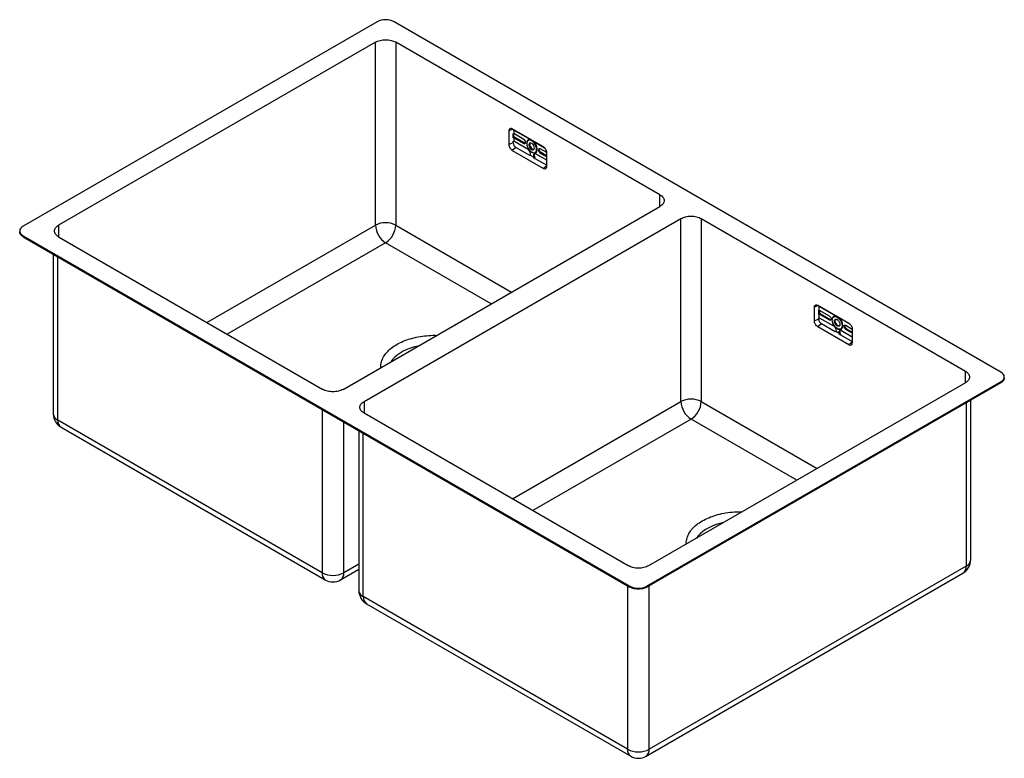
# Model space of a CAD drawing. Header units: millimetres. Extents: x -307 to 519, y -622 to -2.
import ezdxf

# ---------------------------------------------------------------- set-up
doc = ezdxf.new("R2010")
doc.units = ezdxf.units.MM

msp = doc.modelspace()

# ---------------------------------------------------------------- linework, layer by layer
at = {"color": 7, "linetype": 'Continuous', "lineweight": 25}
for p, q in [((-7.07, -4.08), (-304.06, -175.53)), ((516.19, -297.99), (7.07, -4.08)), ((-8.49, -21.23), (-274.36, -174.71)), ((-8.49, -174.74), (-8.49, -21.23)), ((230.16, -149.2), (8.49, -21.23)), ((8.49, -21.23), (8.49, -174.74)), ((103.41, -95.62), (103.41, -107.06)), ((132.41, -109.1), (106.24, -93.99)), ((107.07, -94.47), (107.07, -95.16)), ((107.13, -94.5), (107.07, -94.53)), ((107.57, -94.96), (107.07, -95.16)), ((107.07, -98.15), (107.57, -97.94)), ((107.07, -101.58), (107.07, -98.15)), ((107.57, -94.96), (107.57, -97.94)), ((107.57, -94.96), (119.5, -101.85)), ((115.93, -102.77), (107.57, -97.94)), ((107.68, -100.7), (107.68, -98)), ((107.07, -105.58), (103.41, -107.06)), ((107.07, -101.05), (107.68, -100.7)), ((107.57, -101.37), (107.07, -101.58)), ((107.07, -104.56), (107.57, -104.36)), ((107.07, -105.58), (107.07, -104.56)), ((107.57, -101.37), (107.57, -104.36)), ((107.57, -101.37), (115.93, -106.2)), ((119.5, -111.25), (107.57, -104.36)), ((116.57, -105.83), (107.68, -100.7)), ((115.93, -106.2), (116.57, -105.83)), ((118.44, -106.26), (118.44, -105.93)), ((120.28, -107.32), (120.92, -106.95)), ((126.21, -105.72), (133.38, -109.86)), ((109.35, -109.53), (106.24, -111.96)), ((106.24, -111.96), (132.41, -127.06)), ((120.93, -116.21), (109.35, -109.53)), ((122.58, -113.42), (122.86, -113.59)), ((135.23, -120.33), (126.21, -115.12)), ((126.71, -111.04), (127.28, -111.04)), ((128.3, -111.63), (128.94, -111.26)), ((135.22, -113.9), (129.79, -110.77)), ((129.79, -114.2), (130.43, -113.83)), ((129.79, -114.2), (135.23, -117.34)), ((135.23, -116.61), (130.43, -113.83)), ((135.23, -125.43), (135.23, -113.99)), ((121.39, -115.9), (124.33, -117.59)), ((123.94, -117.95), (135.23, -124.47)), ((124.09, -116.35), (124.73, -115.98)), ((-35.71, -312.48), (230.16, -159)), ((-18.03, -322.69), (247.84, -169.2)), ((247.84, -322.71), (247.84, -169.2)), ((264.81, -169.2), (486.49, -297.17)), ((264.81, -169.2), (264.81, -322.71)), ((-306.98, -179.61), (-306.98, -180.35)), ((-304.06, -183.69), (205.06, -477.6)), ((-304.06, -183.69), (-304.06, -184.43)), ((-304.06, -184.43), (205.06, -478.33)), ((-274.36, -184.51), (-52.68, -312.48)), ((-278.77, -199.02), (-278.77, -333.12)), ((359.74, -255.03), (359.74, -243.6)), ((362.57, -241.97), (388.73, -257.07)), ((363.4, -242.45), (363.4, -243.14)), ((363.46, -242.48), (363.4, -242.5)), ((363.9, -242.93), (363.4, -243.14)), ((363.4, -246.12), (363.9, -245.92)), ((363.4, -249.55), (363.4, -246.12)), ((363.9, -245.92), (363.9, -242.93)), ((375.83, -249.82), (363.9, -242.93)), ((363.9, -245.92), (372.26, -250.74)), ((364, -245.98), (364, -248.67)), ((363.4, -253.55), (359.74, -255.03)), ((363.4, -249.02), (364, -248.67)), ((363.9, -249.35), (363.4, -249.55)), ((363.4, -252.53), (363.9, -252.33)), ((363.4, -253.55), (363.4, -252.53)), ((363.9, -252.33), (363.9, -249.35)), ((372.26, -254.17), (363.9, -249.35)), ((363.9, -252.33), (375.83, -259.22)), ((364, -248.67), (372.89, -253.81)), ((372.26, -254.17), (372.89, -253.81)), ((374.77, -254.23), (374.77, -253.91)), ((376.61, -255.29), (377.24, -254.93)), ((382.54, -253.7), (381.76, -253.05)), ((389.51, -257.72), (382.54, -253.7)), ((365.68, -257.5), (362.57, -259.93)), ((388.73, -275.03), (362.57, -259.93)), ((377.26, -264.18), (365.68, -257.5)), ((380.65, -265.57), (377.72, -263.87)), ((378.9, -261.4), (379.19, -261.56)), ((380.42, -264.32), (381.06, -263.95)), ((382.54, -263.09), (391.56, -268.3)), ((383.04, -259.01), (383.61, -259.01)), ((384.63, -259.6), (385.27, -259.23)), ((386.12, -258.74), (391.55, -261.88)), ((386.12, -262.17), (386.75, -261.81)), ((391.56, -265.32), (386.12, -262.17)), ((386.75, -261.81), (391.56, -264.58)), ((391.56, -261.97), (391.56, -273.4)), ((380.27, -265.92), (391.56, -272.44)), ((519.12, -302.81), (519.12, -302.07)), ((516.19, -306.15), (219.2, -477.6)), ((516.19, -306.89), (219.2, -478.33)), ((486.49, -306.97), (220.62, -460.45)), ((516.19, -306.89), (516.19, -306.15)), ((490.9, -455.58), (490.9, -321.48)), ((-53.32, -466.36), (-274.99, -338.39)), ((203.65, -460.45), (-18.03, -332.48)), ((-272.32, -344.29), (-50.64, -472.26)), ((-22.45, -347), (-22.45, -481.09)), ((487.13, -460.85), (221.25, -614.33)), ((-37.74, -472.26), (-22.45, -463.43)), ((218.58, -620.24), (484.45, -466.75)), ((205.06, -478.33), (205.06, -477.6)), ((219.2, -477.6), (219.2, -478.33)), ((203.01, -614.33), (-18.67, -486.36)), ((-16, -492.27), (205.68, -620.24))]:
    msp.add_line(p, q, dxfattribs=at)
at = {"color": 8, "linetype": 'Continuous', "lineweight": 25}
for p, q in [((106.74, -94.28), (103.41, -95.62)), ((119.5, -101.85), (119.68, -101.75)), ((126.21, -105.72), (126.39, -105.62)), ((135.23, -124.85), (132.41, -127.06)), ((230.16, -159), (230.16, -149.2)), ((-274.36, -174.71), (-274.36, -184.51)), ((-149.89, -256.36), (-8.49, -174.74)), ((8.49, -174.74), (105.69, -230.85)), ((0, -189.43), (-132.91, -266.16)), ((88.72, -240.65), (0, -189.43)), ((-274.99, -338.39), (-274.99, -201.2)), ((363.07, -242.25), (359.74, -243.6)), ((375.83, -249.82), (376, -249.72)), ((382.54, -253.7), (382.71, -253.6)), ((391.56, -272.82), (388.73, -275.03)), ((486.49, -306.97), (486.49, -297.17)), ((-53.32, -329.18), (-53.32, -466.36)), ((-18.03, -322.69), (-18.03, -332.48)), ((106.44, -404.34), (247.84, -322.71)), ((264.81, -322.71), (362.02, -378.83)), ((487.13, -323.67), (487.13, -460.85)), ((256.33, -337.41), (123.41, -414.14)), ((345.05, -388.62), (256.33, -337.41)), ((-35.07, -466.36), (-35.07, -339.71)), ((-18.67, -486.36), (-18.67, -349.18)), ((-22.45, -459.07), (-35.07, -466.36)), ((203.01, -477.15), (203.01, -614.33)), ((221.25, -614.33), (221.25, -477.15))]:
    msp.add_line(p, q, dxfattribs=at)
at = {"color": 7, "linetype": 'Continuous', "lineweight": 25, "flags": 128}
for points in [[(126.71, -111.04), (126.57, -109.72), (126.16, -108.33), (125.5, -106.96), (124.65, -105.7), (123.65, -104.65), (122.58, -103.87), (121.51, -103.42), (120.51, -103.32), (119.65, -103.58), (118.99, -104.19), (118.58, -105.1), (118.44, -106.26)], [(118.44, -106.26), (118.58, -107.58), (118.99, -108.97), (119.65, -110.34), (120.51, -111.59), (121.51, -112.64), (122.58, -113.42), (123.65, -113.88), (124.65, -113.98), (125.5, -113.71), (126.16, -113.1), (126.57, -112.19), (126.71, -111.04)], [(124.88, -109.97), (124.74, -108.99), (124.34, -107.96), (123.73, -107.01), (122.98, -106.26), (122.18, -105.8), (121.43, -105.69), (120.82, -105.93), (120.42, -106.49), (120.28, -107.32)], [(120.28, -107.32), (120.42, -108.31), (120.82, -109.34), (121.43, -110.28), (122.18, -111.03), (122.98, -111.49), (123.73, -111.61), (124.34, -111.37), (124.74, -110.8), (124.88, -109.97)], [(121.3, -105.7), (121.05, -106.13), (120.92, -106.95)], [(120.92, -106.95), (121.05, -107.94), (121.45, -108.97), (122.06, -109.92), (122.81, -110.66), (123.61, -111.12), (124.36, -111.24), (124.49, -111.22)], [(122.86, -113.59), (123.39, -113.86), (124.43, -114.16), (125.37, -114.13), (126.17, -113.78), (126.77, -113.12), (127.15, -112.18), (127.28, -111.04)], [(-304.06, -175.53), (-305.3, -176.4), (-306.22, -177.4), (-306.79, -178.48), (-306.98, -179.61), (-306.79, -180.74), (-306.22, -181.82), (-305.3, -182.82), (-304.06, -183.69)], [(374.77, -254.23), (374.91, -253.08), (375.32, -252.17), (375.98, -251.56), (376.83, -251.29), (377.83, -251.39), (378.9, -251.84), (379.97, -252.63), (380.97, -253.68), (381.83, -254.93), (382.49, -256.3), (382.9, -257.69), (383.04, -259.01)], [(383.04, -259.01), (382.9, -260.16), (382.49, -261.08), (381.83, -261.69), (380.97, -261.95), (379.97, -261.85), (378.9, -261.4), (377.83, -260.62), (376.83, -259.56), (375.98, -258.31), (375.32, -256.94), (374.91, -255.55), (374.77, -254.23)], [(379.19, -261.56), (379.72, -261.83), (380.75, -262.13), (381.7, -262.11), (382.49, -261.75), (383.1, -261.09), (383.48, -260.16), (383.61, -259.01)], [(516.19, -306.15), (517.43, -305.28), (518.36, -304.28), (518.92, -303.2), (519.12, -302.07), (518.92, -300.94), (518.36, -299.86), (517.43, -298.86), (516.19, -297.99)]]:
    msp.add_lwpolyline(points, dxfattribs=at)
at = {"color": 8, "linetype": 'Continuous', "lineweight": 25, "flags": 128}
for points in [[(27.25, -276.14), (24.23, -276.9), (20.92, -277.94), (17.8, -279.16), (14.89, -280.54), (12.22, -282.08), (9.82, -283.76), (7.71, -285.57), (5.9, -287.48), (4.59, -289.22)], [(283.57, -424.11), (280.55, -424.87), (277.24, -425.91), (274.12, -427.13), (271.21, -428.52), (268.55, -430.06), (266.15, -431.74), (264.03, -433.54), (262.23, -435.45), (260.91, -437.19)]]:
    msp.add_lwpolyline(points, dxfattribs=at)
at = {"color": 7, "linetype": 'Continuous', "lineweight": 25}
for centre, radius, start, end in [((0, -17.73), 15.37, 62.60967, 117.39033), ((112.02, -105.35), 4.95, 182.60548, 237.39452), ((114.19, -105.49), 3.23, 2.60548, 57.39452), ((116.51, -105.49), 0.917, 230.79671, 9.21404), ((121.06, -105.47), 2.66, 77.64365, 190.11646), ((120.53, -100.21), 1.93, 237.99174, 264.58465), ((117.57, -111.5), 9.72, 2.75012, 47.83501), ((128.18, -102.46), 3.81, 222.59709, 238.98334), ((117.02, -115.13), 4.61, 2.60548, 57.39452), ((119.7, -114.98), 1.92, 331.52059, 1.86473), ((125.39, -116.14), 1.31, 50.79671, 189.21404), ((126.49, -115.89), 1.76, 143.80757, 182.96529), ((129.21, -111.48), 0.917, 50.79671, 189.21404), ((131.53, -111.48), 3.23, 182.60548, 237.39452), ((127.9, -116.28), 3.81, 180.94113, 200.1087), ((129.05, -115.83), 4.33, 181.95222, 211.09696), ((0, -191.02), 18.36, 62.48054, 117.51946), ((9.86, -173.94), 18.36, 182.4763, 237.5237), ((-9.86, -173.94), 18.36, 302.4763, 357.5237), ((368.35, -253.33), 4.95, 182.60548, 237.39452), ((373.58, -252.72), 1.29, 237.51387, 270.35064), ((377.38, -253.44), 2.66, 77.64365, 190.11646), ((373.9, -259.48), 9.72, 2.75012, 47.83501), ((381.71, -264.11), 1.31, 50.79671, 189.21404), ((382.81, -263.86), 1.76, 143.80757, 182.96529), ((385.38, -263.8), 4.33, 181.95222, 211.09696), ((386.57, -259.18), 1.3, 150.63455, 182.40773), ((388.49, -259.09), 3.23, 182.60548, 237.39452), ((389.84, -273.68), 1.75, 230.79671, 9.21404), ((256.33, -339), 18.36, 62.48054, 117.51946), ((266.19, -321.92), 18.36, 182.4763, 237.5237), ((246.47, -321.92), 18.36, 302.4763, 357.5237), ((-265.87, -333.12), 12.9, 180, 240.00269), ((478, -455.58), 12.9, 299.99731, 0), ((-44.19, -448.85), 19.74, 242.48054, 297.51946), ((-44.19, -461.09), 12.9, 240.00269, 299.99731), ((212.13, -463.95), 15.37, 242.60967, 297.39033), ((-9.55, -481.09), 12.9, 180, 240.00269), ((212.13, -596.82), 19.74, 242.48054, 297.51946), ((212.13, -609.07), 12.9, 240.00269, 299.99731)]:
    msp.add_arc(centre, radius, start, end, dxfattribs=at)
at = {"color": 8, "linetype": 'Continuous', "lineweight": 25}
for centre, radius, start, end in [((-272.32, -332.48), 6.48, 185.65338, 245.66676), ((-268.54, -339.02), 6.48, 174.33758, 234.35024), ((480.85, -461.57), 6.32, 304.77892, 6.53326), ((484.61, -455.05), 6.31, 293.46213, 355.21773), ((-46.87, -467), 6.48, 174.33758, 234.35024), ((-41.52, -467), 6.48, 305.64976, 5.66242), ((-16, -480.46), 6.48, 185.65338, 245.66676), ((-12.22, -487), 6.48, 174.33758, 234.35024), ((209.46, -614.97), 6.48, 174.33758, 234.35024), ((214.8, -614.97), 6.48, 305.64976, 5.66242)]:
    msp.add_arc(centre, radius, start, end, dxfattribs=at)
at = {"color": 7, "linetype": 'Continuous', "lineweight": 25}
for points, knots in [([(-8.49, -21.23), (-7.37, -20.59), (-6.04, -20.07), (-3.14, -19.38), (-1.57, -19.2), (1.57, -19.2), (3.14, -19.38), (6.04, -20.07), (7.37, -20.59), (8.49, -21.23)], [0, 0, 0, 0, 0.25, 0.25, 0.5, 0.5, 0.75, 0.75, 1, 1, 1, 1]), ([(106.24, -93.99), (105.87, -93.78), (105.5, -93.65), (104.82, -93.58), (104.5, -93.64), (103.98, -93.94), (103.77, -94.19), (103.49, -94.81), (103.41, -95.2), (103.41, -95.62)], [0, 0, 0, 0, 0.25, 0.25, 0.5, 0.5, 0.75, 0.75, 1, 1, 1, 1]), ([(103.41, -107.06), (103.41, -107.48), (103.49, -107.95), (103.77, -108.91), (103.98, -109.39), (104.5, -110.3), (104.82, -110.72), (105.5, -111.44), (105.87, -111.74), (106.24, -111.96)], [0, 0, 0, 0, 0.25, 0.25, 0.5, 0.5, 0.75, 0.75, 1, 1, 1, 1]), ([(117.23, -106.01), (117.18, -106.02), (116.98, -106.05), (116.74, -105.92), (116.57, -105.83)], [0, 0, 0, 0, 0.264654, 1, 1, 1, 1]), ([(128.94, -111.26), (128.95, -111), (128.95, -110.72), (129.09, -110.6), (129.1, -110.6)], [0, 0, 0, 0, 0.9561324, 1, 1, 1, 1]), ([(130.43, -113.83), (130.23, -113.72), (130.04, -113.56), (129.68, -113.18), (129.51, -112.96), (129.24, -112.49), (129.13, -112.23), (128.98, -111.73), (128.94, -111.48), (128.94, -111.26)], [0, 0, 0, 0, 0.25, 0.25, 0.5, 0.5, 0.75, 0.75, 1, 1, 1, 1]), ([(135.23, -113.99), (135.23, -113.57), (135.16, -113.1), (134.88, -112.14), (134.67, -111.66), (134.14, -110.75), (133.83, -110.33), (133.15, -109.61), (132.78, -109.31), (132.41, -109.1)], [0, 0, 0, 0, 0.25, 0.25, 0.5, 0.5, 0.75, 0.75, 1, 1, 1, 1]), ([(124.93, -118.52), (124.94, -118.51), (125.08, -118.36), (125.22, -118.21), (125.35, -118.07)], [0, 0, 0, 0, 0.066852, 1, 1, 1, 1]), ([(132.41, -127.06), (132.78, -127.27), (133.15, -127.4), (133.83, -127.47), (134.14, -127.41), (134.67, -127.11), (134.88, -126.86), (135.16, -126.24), (135.23, -125.85), (135.23, -125.43)], [0, 0, 0, 0, 0.25, 0.25, 0.5, 0.5, 0.75, 0.75, 1, 1, 1, 1]), ([(230.16, -149.2), (231.27, -149.84), (232.16, -150.61), (233.37, -152.28), (233.68, -153.19), (233.68, -155), (233.37, -155.91), (232.16, -157.59), (231.27, -158.35), (230.16, -159)], [0, 0, 0, 0, 0.25, 0.25, 0.5, 0.5, 0.75, 0.75, 1, 1, 1, 1]), ([(247.84, -169.2), (248.95, -168.56), (250.28, -168.05), (253.19, -167.35), (254.76, -167.17), (257.9, -167.17), (259.47, -167.35), (262.37, -168.05), (263.7, -168.56), (264.81, -169.2)], [0, 0, 0, 0, 0.25, 0.25, 0.5, 0.5, 0.75, 0.75, 1, 1, 1, 1]), ([(-304.06, -184.43), (-304.13, -184.38), (-304.29, -184.29), (-304.5, -184.15), (-304.72, -184.01), (-304.92, -183.86), (-305.11, -183.71), (-305.42, -183.45), (-305.82, -183.07), (-306.24, -182.56), (-306.57, -182.02), (-306.89, -181.29), (-306.98, -180.72), (-306.98, -180.34), (-306.98, -180.34)], [0, 0, 0, 0, 0.041752, 0.083418, 0.125044, 0.166674, 0.208352, 0.250124, 0.375108, 0.500161, 0.625143, 0.750194, 0.999929, 1, 1, 1, 1]), ([(-274.36, -184.51), (-275.47, -183.87), (-276.36, -183.1), (-277.56, -181.42), (-277.87, -180.52), (-277.87, -178.7), (-277.56, -177.8), (-276.36, -176.12), (-275.47, -175.35), (-274.36, -174.71)], [0, 0, 0, 0, 0.25, 0.25, 0.5, 0.5, 0.75, 0.75, 1, 1, 1, 1]), ([(359.74, -243.6), (359.74, -243.17), (359.81, -242.79), (360.1, -242.16), (360.31, -241.92), (360.83, -241.62), (361.14, -241.56), (361.83, -241.62), (362.2, -241.75), (362.57, -241.97)], [0, 0, 0, 0, 0.25, 0.25, 0.5, 0.5, 0.75, 0.75, 1, 1, 1, 1]), ([(362.57, -259.93), (362.2, -259.72), (361.83, -259.42), (361.14, -258.69), (360.83, -258.27), (360.31, -257.36), (360.1, -256.88), (359.81, -255.93), (359.74, -255.46), (359.74, -255.03)], [0, 0, 0, 0, 0.25, 0.25, 0.5, 0.5, 0.75, 0.75, 1, 1, 1, 1]), ([(372.26, -250.74), (372.45, -250.86), (372.65, -251.01), (373, -251.39), (373.17, -251.61), (373.44, -252.09), (373.55, -252.34), (373.7, -252.84), (373.74, -253.09), (373.74, -253.32)], [0, 0, 0, 0, 0.25, 0.25, 0.5, 0.5, 0.75, 0.75, 1, 1, 1, 1]), ([(373.74, -253.32), (373.74, -253.54), (373.7, -253.74), (373.55, -254.07), (373.44, -254.2), (373.17, -254.36), (373, -254.39), (372.65, -254.35), (372.45, -254.28), (372.26, -254.17)], [0, 0, 0, 0, 0.25, 0.25, 0.5, 0.5, 0.75, 0.75, 1, 1, 1, 1]), ([(376.63, -250.09), (376.61, -250.09), (376.37, -250.12), (376.08, -249.96), (375.83, -249.82)], [0, 0, 0, 0, 0.117834, 1, 1, 1, 1]), ([(376.61, -255.29), (376.61, -254.95), (376.66, -254.63), (376.9, -254.13), (377.07, -253.93), (377.49, -253.68), (377.75, -253.63), (378.3, -253.69), (378.6, -253.79), (379.2, -254.14), (379.5, -254.38), (380.06, -254.97), (380.32, -255.31), (380.74, -256.05), (380.91, -256.44), (381.14, -257.22), (381.2, -257.6), (381.2, -257.95)], [0, 0, 0, 0, 0.125, 0.125, 0.25, 0.25, 0.375, 0.375, 0.5, 0.5, 0.625, 0.625, 0.75, 0.75, 0.875, 0.875, 1, 1, 1, 1]), ([(381.2, -257.95), (381.2, -258.3), (381.14, -258.61), (380.91, -259.12), (380.74, -259.31), (380.32, -259.56), (380.06, -259.61), (379.5, -259.55), (379.2, -259.45), (378.6, -259.1), (378.3, -258.86), (377.75, -258.27), (377.49, -257.93), (377.07, -257.19), (376.9, -256.8), (376.66, -256.02), (376.61, -255.64), (376.61, -255.29)], [0, 0, 0, 0, 0.125, 0.125, 0.25, 0.25, 0.375, 0.375, 0.5, 0.5, 0.625, 0.625, 0.75, 0.75, 0.875, 0.875, 1, 1, 1, 1]), ([(377.24, -254.93), (377.26, -254.58), (377.3, -254.07), (377.57, -253.82), (377.66, -253.73)], [0, 0, 0, 0, 0.671792, 1, 1, 1, 1]), ([(380.78, -259.14), (380.67, -259.18), (380.31, -259.28), (379.53, -258.96), (378.64, -258.25), (377.88, -257.22), (377.35, -256.03), (377.28, -255.29), (377.24, -254.93)], [0, 0, 0, 0, 0.0889455, 0.2711576, 0.4533687, 0.6355789, 0.8177904, 1, 1, 1, 1]), ([(375.83, -259.22), (376.11, -259.38), (376.39, -259.61), (376.9, -260.15), (377.13, -260.46), (377.53, -261.14), (377.68, -261.51), (377.9, -262.22), (377.95, -262.57), (377.95, -262.9)], [0, 0, 0, 0, 0.25, 0.25, 0.5, 0.5, 0.75, 0.75, 1, 1, 1, 1]), ([(384.63, -259.6), (384.63, -259.38), (384.67, -259.17), (384.82, -258.85), (384.93, -258.72), (385.2, -258.56), (385.37, -258.53), (385.73, -258.56), (385.92, -258.63), (386.12, -258.74)], [0, 0, 0, 0, 0.25, 0.25, 0.5, 0.5, 0.75, 0.75, 1, 1, 1, 1]), ([(386.12, -262.17), (385.92, -262.06), (385.73, -261.9), (385.37, -261.53), (385.2, -261.3), (384.93, -260.83), (384.82, -260.57), (384.67, -260.07), (384.63, -259.83), (384.63, -259.6)], [0, 0, 0, 0, 0.25, 0.25, 0.5, 0.5, 0.75, 0.75, 1, 1, 1, 1]), ([(388.73, -257.07), (389.1, -257.28), (389.47, -257.58), (390.16, -258.3), (390.47, -258.73), (390.99, -259.63), (391.2, -260.12), (391.49, -261.07), (391.56, -261.54), (391.56, -261.97)], [0, 0, 0, 0, 0.25, 0.25, 0.5, 0.5, 0.75, 0.75, 1, 1, 1, 1]), ([(381.26, -266.49), (381.27, -266.48), (381.4, -266.33), (381.54, -266.18), (381.68, -266.04)], [0, 0, 0, 0, 0.066751, 1, 1, 1, 1]), ([(486.49, -297.17), (487.6, -297.81), (488.49, -298.58), (489.69, -300.26), (490, -301.16), (490, -302.98), (489.69, -303.88), (488.49, -305.56), (487.6, -306.33), (486.49, -306.97)], [0, 0, 0, 0, 0.25, 0.25, 0.5, 0.5, 0.75, 0.75, 1, 1, 1, 1]), ([(519.12, -302.81), (519.12, -302.87), (519.11, -302.99), (519.1, -303.18), (519.07, -303.37), (519.03, -303.56), (518.99, -303.75), (518.89, -304.06), (518.7, -304.48), (518.37, -305.02), (517.95, -305.53), (517.53, -305.94), (517.15, -306.25), (516.85, -306.47), (516.53, -306.68), (516.3, -306.82), (516.19, -306.89)], [0, 0, 0, 0, 0.041715, 0.083348, 0.124944, 0.166548, 0.208204, 0.249958, 0.374893, 0.499899, 0.624836, 0.74984, 0.812443, 0.874903, 0.937371, 1, 1, 1, 1]), ([(-35.71, -312.48), (-36.82, -313.12), (-38.15, -313.63), (-41.05, -314.33), (-42.62, -314.51), (-45.76, -314.51), (-47.34, -314.33), (-50.24, -313.63), (-51.57, -313.12), (-52.68, -312.48)], [0, 0, 0, 0, 0.25, 0.25, 0.5, 0.5, 0.75, 0.75, 1, 1, 1, 1]), ([(-18.03, -332.48), (-19.14, -331.84), (-20.03, -331.07), (-21.23, -329.4), (-21.55, -328.49), (-21.55, -326.68), (-21.23, -325.77), (-20.03, -324.1), (-19.14, -323.33), (-18.03, -322.69)], [0, 0, 0, 0, 0.25, 0.25, 0.5, 0.5, 0.75, 0.75, 1, 1, 1, 1]), ([(220.62, -460.45), (219.51, -461.1), (218.18, -461.61), (215.27, -462.3), (213.7, -462.48), (210.56, -462.48), (208.99, -462.3), (206.09, -461.61), (204.76, -461.1), (203.65, -460.45)], [0, 0, 0, 0, 0.25, 0.25, 0.5, 0.5, 0.75, 0.75, 1, 1, 1, 1]), ([(219.2, -478.33), (219.13, -478.38), (218.97, -478.47), (218.73, -478.59), (218.48, -478.71), (218.22, -478.83), (217.96, -478.94), (217.51, -479.12), (216.85, -479.35), (215.97, -479.59), (215.04, -479.78), (213.77, -479.97), (212.13, -480.06), (210.5, -479.97), (209.23, -479.79), (208.3, -479.59), (207.41, -479.35), (206.71, -479.11), (206.17, -478.89), (205.79, -478.72), (205.41, -478.53), (205.18, -478.4), (205.06, -478.33)], [0, 0, 0, 0, 0.020876, 0.041709, 0.062522, 0.083337, 0.104177, 0.125063, 0.187555, 0.250082, 0.312573, 0.3751, 0.499968, 0.624834, 0.687326, 0.749853, 0.812346, 0.874872, 0.906185, 0.937427, 0.968674, 1, 1, 1, 1])]:
    msp.add_open_spline(points, degree=3, knots=knots, dxfattribs=at)
for points in [[(121.39, -115.9), (121.24, -116), (121.08, -116.11), (120.93, -116.21)], [(123.94, -117.95), (124.07, -117.83), (124.2, -117.71), (124.33, -117.59)], [(377.72, -263.87), (377.57, -263.98), (377.41, -264.08), (377.26, -264.18)], [(377.95, -262.9), (377.95, -263.28), (377.87, -263.62), (377.72, -263.87)], [(380.65, -265.57), (380.5, -265.14), (380.42, -264.7), (380.42, -264.32)], [(380.27, -265.92), (380.39, -265.8), (380.52, -265.68), (380.65, -265.57)]]:
    msp.add_open_spline(points, degree=3, dxfattribs=at)
at = {"color": 8, "linetype": 'Continuous', "lineweight": 25}
for points in [[(-3.9, -294.12), (-3.93, -293.89), (-4.18, -292.28), (-3.55, -289.29), (-1.96, -285.27), (0.81, -281.44), (4.55, -277.91), (9.21, -274.76), (14.67, -272.07), (20.78, -269.91), (27.41, -268.31), (34.39, -267.39), (39.57, -267.03), (42.34, -267.17), (42.74, -267.19)], [(252.43, -442.09), (252.39, -441.86), (252.15, -440.26), (252.77, -437.27), (254.37, -433.24), (257.13, -429.41), (260.88, -425.88), (265.54, -422.73), (270.99, -420.04), (277.11, -417.88), (283.74, -416.28), (290.71, -415.36), (295.9, -415), (298.67, -415.14), (299.07, -415.17)]]:
    msp.add_open_spline(points, degree=3, knots=[0, 0, 0, 0, 0.016298, 0.113038, 0.209778, 0.30652, 0.40326, 0.5, 0.596742, 0.693482, 0.790222, 0.886963, 0.983704, 1, 1, 1, 1], dxfattribs=at)

doc.saveas('drawing.dxf')
